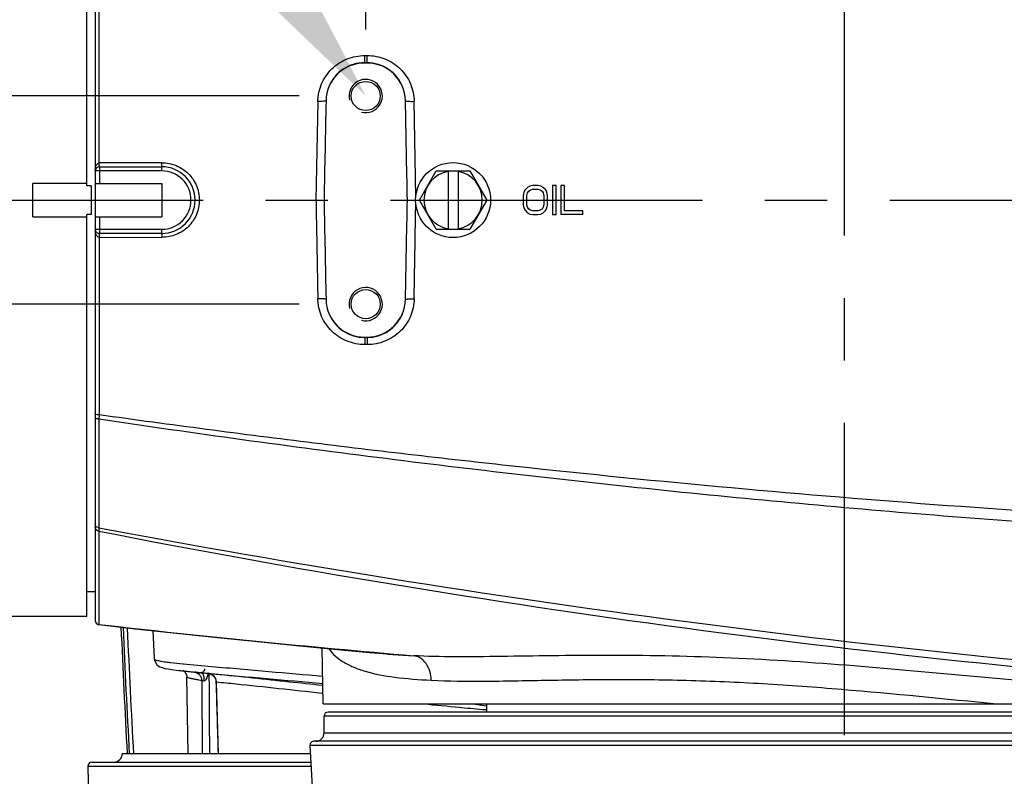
# Model space of a CAD drawing. Header units: millimetres. Extents: x 7426 to 8300, y 123 to 421.
# Tile 43 of 197: x 8009.53 to 8015.44, y 193.96 to 198.51. Entities that reach past the tile are written whole.
import ezdxf
from ezdxf import colors
from ezdxf.entities.mleader import LeaderData, LeaderLine
from ezdxf.math import Vec2, Vec3

# ---------------------------------------------------------------- set-up
doc = ezdxf.new("R2010")
doc.units = ezdxf.units.MM
doc.linetypes.add('CENTER', pattern=[0.6, 0.375, -0.075, 0.075, -0.075])
for name, color, linetype in [('中心线', 7, 'CENTER'), ('外形图', 7, 'Continuous'), ('多重引线', 7, 'Continuous'), ('尺寸标注', 7, 'Continuous')]:
    doc.layers.add(name, color=color, linetype=linetype)
doc.styles.add('微软雅黑', font='msyh.ttc')
doc.dimstyles.new('尺寸标注_1_20比例', dxfattribs={"dimtxt": 1.5, "dimasz": 1.25, "dimexe": 0.5, "dimexo": 0.4, "dimgap": 0.5, "dimtad": 1, "dimdec": 1, "dimlfac": 20, "dimdsep": 46, "dimtxsty": '微软雅黑', "dimcen": 0.09, "dimadec": 0, "dimazin": 0, "dimtp": 0.01, "dimtm": 0.01, "dimtfac": 1, "dimtdec": 1, "dimtofl": 0, "dimtmove": 0, "dimatfit": 3, "dimfxl": 1, "dimtolj": 1, "dimarcsym": 0})

# ---------------------------------------------------------------- blocks, each defined once
blk = doc.blocks.new('*D1262')
at = {"layer": 'Defpoints', "color": 0}
for p in [(8014.4823, 209.0638), (8014.4823, 205.0856), (8011.6073, 198.0488)]:
    blk.add_point(p, dxfattribs=at)
at = {"layer": '尺寸标注', "color": 0, "lineweight": -2}
for p, q in [((8011.6073, 198.4488), (8011.6073, 209.5638)), ((8014.4823, 205.4856), (8014.4823, 209.5638)), ((8010.3573, 209.0638), (8009.1073, 209.0638)), ((8015.7323, 209.0638), (8021.6379, 209.0638))]:
    blk.add_line(p, q, dxfattribs=at)
at = {"layer": '尺寸标注', "color": 0}
for points in [[(8010.3573, 208.8555), (8010.3573, 209.2722), (8011.6073, 209.0638)], [(8015.7323, 209.2722), (8015.7323, 208.8555), (8014.4823, 209.0638)]]:
    blk.add_solid(points, dxfattribs=at)
at = {"layer": '尺寸标注', "color": 0, "insert": (8019.3101, 210.3269), "char_height": 1.5, "attachment_point": 5, "style": '微软雅黑'}
blk.add_mtext('\\A1;57.5', dxfattribs=at)
blk = doc.blocks.new('*D1294')
at = {"layer": 'Defpoints', "color": 0}
for p in [(8011.6073, 198.0488), (8006.0941, 196.7988), (8011.6073, 196.7988)]:
    blk.add_point(p, dxfattribs=at)
at = {"layer": '尺寸标注', "color": 0, "lineweight": -2}
for p, q in [((8006.0941, 199.2988), (8006.0941, 204.0014)), ((8011.2073, 198.0488), (8005.5941, 198.0488)), ((8011.2073, 196.7988), (8005.5941, 196.7988)), ((8006.0941, 195.5488), (8006.0941, 194.2988))]:
    blk.add_line(p, q, dxfattribs=at)
at = {"layer": '尺寸标注', "color": 0}
for points in [[(8005.8857, 199.2988), (8006.3024, 199.2988), (8006.0941, 198.0488)], [(8006.3024, 195.5488), (8005.8857, 195.5488), (8006.0941, 196.7988)]]:
    blk.add_solid(points, dxfattribs=at)
at = {"layer": '尺寸标注', "color": 0, "insert": (8004.8184, 202.4671), "char_height": 1.5, "attachment_point": 5, "rotation": 90, "style": '微软雅黑'}
blk.add_mtext('\\A1;25', dxfattribs=at)

msp = doc.modelspace()

# ---------------------------------------------------------------- linework, layer by layer
at = {"layer": '中心线', "linetype": 'CENTER', "ltscale": 5}
for p, q in [((8014.4823, 205.0856), (8014.4823, 189.5267)), ((7978.7552, 197.4238), (8028.3522, 197.4238))]:
    msp.add_line(p, q, dxfattribs=at)
at = {"layer": '外形图', "color": 7, "linetype": 'Continuous'}
for p, q in [((8009.9323, 197.5094), (8009.9323, 199.9237)), ((8009.9823, 199.9487), (8009.9823, 194.8988)), ((8010.0066, 197.6475), (8010.0054, 198.7136)), ((8011.602, 198.292), (8011.6162, 198.292)), ((8011.6144, 198.2488), (8011.6002, 198.2488)), ((8011.6143, 198.2469), (8011.6003, 198.2469)), ((8011.3192, 198.0162), (8011.3085, 197.4238)), ((8011.9081, 197.4432), (8011.8983, 198.0168)), ((8010.3829, 197.6476), (8010.0066, 197.6475)), ((8010.0073, 197.6238), (8010.0073, 197.5238)), ((8010.0073, 197.6238), (8010.3823, 197.6238)), ((8010.3823, 197.5992), (8010.3823, 197.6238)), ((8010.3823, 197.5992), (8010.0073, 197.5992)), ((8011.9302, 197.4238), (8012.0312, 197.5988)), ((8012.0312, 197.5988), (8012.2333, 197.5988)), ((8012.1023, 197.5988), (8012.1023, 197.2488)), ((8012.1623, 197.5988), (8012.1623, 197.2488)), ((8012.2333, 197.5988), (8012.3343, 197.4238)), ((8009.6073, 197.3238), (8009.6073, 197.5238)), ((8009.9323, 197.5238), (8009.6073, 197.5238)), ((8009.9573, 197.5094), (8009.9323, 197.5094)), ((8009.9573, 197.5094), (8009.9573, 197.3381)), ((8009.9823, 197.5238), (8010.3823, 197.5238)), ((8010.3823, 197.5238), (8010.3823, 197.3238)), ((8012.5792, 197.5001), (8012.5646, 197.4852)), ((8012.5937, 197.5075), (8012.5792, 197.5001)), ((8012.612, 197.5113), (8012.5937, 197.5075)), ((8012.6411, 197.5113), (8012.612, 197.5113)), ((8012.6594, 197.5075), (8012.6411, 197.5113)), ((8012.6739, 197.5001), (8012.6594, 197.5075)), ((8012.6885, 197.4852), (8012.6739, 197.5001)), ((8012.7286, 197.5113), (8012.7286, 197.3363)), ((8012.7505, 197.5113), (8012.7286, 197.5113)), ((8012.7505, 197.3363), (8012.7505, 197.5113)), ((8012.7797, 197.5113), (8012.7797, 197.3363)), ((8012.8015, 197.5113), (8012.7797, 197.5113)), ((8012.8015, 197.3586), (8012.8015, 197.5113)), ((8012.5573, 197.4703), (8012.5536, 197.4517)), ((8012.5536, 197.4517), (8012.5536, 197.3958)), ((8012.5646, 197.4852), (8012.5573, 197.4703)), ((8012.5755, 197.4517), (8012.5792, 197.4666)), ((8012.5755, 197.3958), (8012.5755, 197.4517)), ((8012.5792, 197.4666), (8012.5864, 197.4778)), ((8012.5864, 197.4778), (8012.5974, 197.4852)), ((8012.5974, 197.4852), (8012.612, 197.4889)), ((8012.612, 197.4889), (8012.6411, 197.4889)), ((8012.6411, 197.4889), (8012.6557, 197.4852)), ((8012.6557, 197.4852), (8012.6667, 197.4778)), ((8012.6667, 197.4778), (8012.6739, 197.4666)), ((8012.6739, 197.4666), (8012.6776, 197.4517)), ((8012.6776, 197.4517), (8012.6776, 197.3958)), ((8012.6958, 197.4703), (8012.6885, 197.4852)), ((8012.6995, 197.4517), (8012.6958, 197.4703)), ((8012.6995, 197.3958), (8012.6995, 197.4517)), ((8012.0312, 197.2488), (8011.9302, 197.4238)), ((8012.3343, 197.4238), (8012.2333, 197.2488)), ((8012.5536, 197.3958), (8012.5573, 197.3772)), ((8012.5573, 197.3772), (8012.5646, 197.3623)), ((8012.5792, 197.3809), (8012.5755, 197.3958)), ((8012.5864, 197.3698), (8012.5792, 197.3809)), ((8012.6739, 197.3809), (8012.6667, 197.3698)), ((8012.6776, 197.3958), (8012.6739, 197.3809)), ((8012.6885, 197.3623), (8012.6958, 197.3772)), ((8012.6958, 197.3772), (8012.6995, 197.3958)), ((8009.6073, 197.3238), (8009.9323, 197.3238)), ((8009.9323, 194.9238), (8009.9323, 197.3381)), ((8009.9573, 197.3381), (8009.9323, 197.3381)), ((8009.9823, 197.3238), (8010.3823, 197.3238)), ((8010.0073, 197.3238), (8010.0073, 197.2238)), ((8012.5646, 197.3623), (8012.5792, 197.3474)), ((8012.5792, 197.3474), (8012.5937, 197.34)), ((8012.5974, 197.3623), (8012.5864, 197.3698)), ((8012.5937, 197.34), (8012.612, 197.3363)), ((8012.612, 197.3586), (8012.5974, 197.3623)), ((8012.6411, 197.3586), (8012.612, 197.3586)), ((8012.612, 197.3363), (8012.6411, 197.3363)), ((8012.6557, 197.3623), (8012.6411, 197.3586)), ((8012.6411, 197.3363), (8012.6594, 197.34)), ((8012.6667, 197.3698), (8012.6557, 197.3623)), ((8012.6594, 197.34), (8012.6739, 197.3474)), ((8012.6739, 197.3474), (8012.6885, 197.3623)), ((8012.7286, 197.3363), (8012.7505, 197.3363)), ((8012.9109, 197.3363), (8012.7797, 197.3363)), ((8012.9109, 197.3586), (8012.8015, 197.3586)), ((8012.9109, 197.3363), (8012.9109, 197.3586)), ((8010.0066, 197.2), (8010.3829, 197.1999)), ((8010.0073, 197.2483), (8010.3823, 197.2483)), ((8010.3823, 197.2238), (8010.0073, 197.2238)), ((8010.3823, 197.2238), (8010.3823, 197.2483)), ((8012.0312, 197.2488), (8012.2333, 197.2488)), ((8011.6144, 196.5988), (8011.6002, 196.5988)), ((8011.6003, 196.6006), (8011.6143, 196.6006)), ((8011.6162, 196.5556), (8011.602, 196.5556)), ((8010.0054, 196.1339), (8010.0048, 196.1079)), ((8010.0043, 196.1079), (8010.0039, 195.4562)), ((8010.0033, 195.4359), (8010.0045, 194.8752)), ((8009.9323, 195.0738), (8009.9823, 195.0738)), ((8009.9323, 194.9238), (8009.4073, 194.9238)), ((8010.0045, 194.8741), (8010.0045, 194.8752)), ((8010.3276, 194.8381), (8010.3357, 194.6699)), ((8011.3512, 194.3988), (8011.3453, 194.7341)), ((8010.336, 194.6701), (8010.336, 194.6699)), ((8010.336, 194.6699), (8010.336, 194.6698)), ((8010.336, 194.6699), (8010.336, 194.6698)), ((8011.7386, 194.6976), (8011.74, 194.6975)), ((8011.74, 194.6975), (8011.8941, 194.6871)), ((8010.4855, 194.5988), (8010.612, 194.5848)), ((8010.5099, 194.6391), (8010.6824, 194.6234)), ((8010.5105, 194.6), (8010.5188, 194.594)), ((8010.5188, 194.594), (8010.5322, 194.5691)), ((8010.5322, 194.5691), (8010.533, 194.5612)), ((8010.5411, 194.0988), (8010.533, 194.5611)), ((8010.5782, 194.5896), (8010.6784, 194.5806)), ((8010.6453, 194.5813), (8010.6118, 194.5848)), ((8010.6118, 194.5848), (8010.612, 194.5848)), ((8010.6669, 194.579), (8010.6453, 194.5813)), ((8010.6663, 194.5792), (8010.6666, 194.5792)), ((8010.676, 194.5784), (8010.6674, 194.5792)), ((8010.706, 194.5755), (8010.676, 194.5784)), ((8010.7085, 194.5313), (8010.7212, 194.0988)), ((8010.7085, 194.5313), (8010.7096, 194.5304)), ((8011.3512, 194.3988), (8017.676, 194.3988)), ((8012.1712, 194.3777), (8012.1818, 194.3767)), ((8012.2517, 194.3988), (8012.3323, 194.3872)), ((8012.3261, 194.3636), (8012.3291, 194.3633)), ((8012.3292, 194.3639), (8012.3323, 194.3636)), ((8012.3323, 194.3988), (8012.3323, 194.3488)), ((8011.3573, 194.2238), (8011.3573, 194.3238)), ((8017.6073, 194.3238), (8011.3573, 194.3238)), ((8017.5823, 194.3488), (8011.3823, 194.3488)), ((8011.3573, 194.2238), (8017.6073, 194.2238)), ((8011.2738, 194.1594), (8011.2714, 194.1474)), ((8012.0897, 194.1474), (8011.2715, 194.1473)), ((8017.9496, 194.1738), (8011.2964, 194.1738)), ((8017.9608, 194.1475), (8012.087, 194.1473)), ((8011.2743, 194.0988), (8010.1446, 194.0988)), ((8009.9384, 194.0237), (8011.2786, 194.0236)), ((8009.9634, 194.0488), (8011.2772, 194.0488))]:
    msp.add_line(p, q, dxfattribs=at)
for points in [[(8009.9823, 194.8988), (8009.9844, 194.8887), (8009.9904, 194.8803), (8009.9993, 194.8751), (8010.0044, 194.874)], [(8010.0045, 194.8741), (8010.2227, 194.8495), (8010.4716, 194.8224), (8010.717, 194.7965), (8010.9574, 194.7719), (8011.1911, 194.7489), (8011.4163, 194.7273), (8011.631, 194.7074), (8011.738, 194.6977)], [(8010.336, 194.6701), (8010.3376, 194.6592), (8010.355, 194.6316), (8010.3712, 194.6212), (8010.3855, 194.6157), (8010.4013, 194.6115), (8010.4199, 194.6078), (8010.4422, 194.6042), (8010.4688, 194.6007), (8010.4855, 194.5988)], [(8010.5126, 194.5994), (8010.5104, 194.6001), (8010.5105, 194.6)], [(8010.6666, 194.5792), (8010.67, 194.5785), (8010.6756, 194.5768), (8010.6816, 194.5742), (8010.6874, 194.5707), (8010.6927, 194.5663), (8010.6975, 194.5611), (8010.7016, 194.5551), (8010.7049, 194.5485), (8010.7072, 194.5413)], [(8010.7072, 194.5413), (8010.7084, 194.5336), (8010.7085, 194.5313)], [(8011.2715, 194.1473), (8011.3, 193.6546), (8011.3618, 192.7013)], [(8011.2964, 194.1738), (8011.283, 194.1699), (8011.2738, 194.1594)], [(8009.9634, 194.0488), (8009.9507, 194.0453), (8009.9416, 194.0359), (8009.9384, 194.0237)], [(8009.9386, 194.0237), (8009.9627, 192.8923), (8009.9731, 192.6738)]]:
    msp.add_lwpolyline(points, dxfattribs=at)
for centre, radius in [((8011.6073, 198.0488), 0.0875), ((8012.1323, 197.4238), 0.225), ((8011.6073, 196.7988), 0.0875)]:
    msp.add_circle(centre, radius, dxfattribs=at)
for centre, radius, start, end in [((8011.6001, 198.0155), 0.2314, 89.95314, 178.76746), ((8011.6002, 198.0163), 0.2325, 90, 157.37407), ((8011.6144, 198.0155), 0.2314, 1.22865, 90.04303), ((8011.6144, 198.0163), 0.2325, 21.73282, 90), ((8172.0632, 194.6221), 160.7304, 178.788499, 179.001254), ((7851.1552, 194.6222), 160.7265, 0.998744, 1.211499), ((8010.0073, 197.5988), 0.025, 90, 180), ((8010.3823, 197.4238), 0.2, 270, 90), ((8010.3823, 197.4242), 0.175, 359.86152, 89.99468), ((8012.1323, 197.4238), 0.175, 99.87089, 260.12911), ((8012.1323, 197.4238), 0.175, 279.87089, 80.12911), ((8010.3823, 197.4233), 0.175, 270.00669, 0.13891), ((8171.9696, 200.2236), 160.6368, 180.998685, 181.211559), ((7851.243, 200.2236), 160.6387, 358.78844, 359.001314), ((8010.0765, 197.2487), 0.0942, 179.97204, 186.51625), ((8010.0073, 197.2488), 0.025, 180, 270.00027), ((8011.6001, 196.832), 0.2314, 181.22869, 270.04482), ((8011.6144, 196.832), 0.2314, 269.95321, 358.76922), ((8011.6002, 196.8313), 0.2325, 203.60585, 270), ((8011.6144, 196.8313), 0.2325, 270, 337.79565), ((8021.3616, 253.2618), 58.9309, 258.887247, 265.827143), ((8021.9786, 259.1174), 64.7776, 259.347039, 265.642095), ((8010.0073, 194.9), 0.025, 179.99872, 263.57494), ((8017.78, 263.4163), 68.9808, 263.527849, 265.10523), ((8070.1058, 197.4238), 60.0235, 182.448923, 183.174025), ((8070.1058, 197.4238), 60.0109, 182.450826, 183.176333), ((8070.1058, 197.4238), 59.9859, 182.456064, 183.177661), ((8011.2774, 202.2148), 7.6572, 264.51156, 264.76132), ((8011.8351, 205.7474), 11.2294, 263.61773, 263.74497), ((8010.7792, 195.8334), 1.3032, 262.24898, 263.06487), ((8010.687, 194.7442), 0.1663, 262.46055, 262.85983), ((8019.6042, 291.7386), 97.5672, 264.751038, 265.146595), ((8010.6601, 194.5311), 0.0493, 27.10176, 41.54848), ((8010.6584, 194.5303), 0.0512, 16.16325, 27.02007), ((8010.657, 194.5298), 0.0526, 10.32805, 16.20529), ((8010.6579, 194.53), 0.0517, 0.51732, 10.35712), ((8015.3725, 228.4173), 34.1898, 264.26232, 264.62728), ((8014.8038, 222.4145), 28.1601, 264.6574, 264.95217), ((8013.5429, 200.3789), 6.1045, 258.40805, 258.54259), ((8011.3823, 194.3238), 0.025, 90, 180), ((8011.3073, 194.2238), 0.05, 270, 0), ((8010.0946, 194.0988), 0.05, 270, 0)]:
    msp.add_arc(centre, radius, start, end, dxfattribs=at)
at = {"layer": '外形图', "color": 1, "linetype": 'Continuous'}
for centre in [(8011.6073, 198.0488), (8011.6073, 196.7988)]:
    msp.add_arc(centre, 0.1, 255, 195, dxfattribs=at)
at = {"layer": '外形图', "color": 7, "linetype": 'Continuous'}
for points, knots in [([(8011.3192, 198.0162), (8011.3199, 198.0524), (8011.3357, 198.1252), (8011.3991, 198.2166), (8011.4923, 198.2776), (8011.5656, 198.2919), (8011.602, 198.292)], [0, 0, 0, 0, 0.24937, 0.499097, 0.749425, 1, 1, 1, 1]), ([(8011.6002, 198.2488), (8011.6004, 198.2488), (8011.6005, 198.2504), (8011.6009, 198.2522), (8011.6011, 198.2564), (8011.6013, 198.2593), (8011.6013, 198.2611)], [0, 0, 0, 0, 0.069734, 0.262805, 0.576385, 1, 1, 1, 1]), ([(8011.6013, 198.2611), (8011.6014, 198.2632), (8011.6018, 198.2735), (8011.6019, 198.2838), (8011.602, 198.292)], [0, 0, 0, 0, 0.209323, 1, 1, 1, 1]), ([(8011.6144, 198.2488), (8011.6147, 198.2488), (8011.6147, 198.2504), (8011.6152, 198.2522), (8011.6153, 198.2564), (8011.6156, 198.2614), (8011.6158, 198.2679), (8011.6161, 198.2782), (8011.6162, 198.2863), (8011.6162, 198.292)], [0, 0, 0, 0, 0.019988, 0.075335, 0.165208, 0.286634, 0.435929, 0.60846, 1, 1, 1, 1]), ([(8011.6162, 198.292), (8011.6525, 198.292), (8011.7257, 198.2779), (8011.8188, 198.2171), (8011.882, 198.1257), (8011.8977, 198.0529), (8011.8983, 198.0168)], [0, 0, 0, 0, 0.250668, 0.500586, 0.750158, 1, 1, 1, 1]), ([(8011.3677, 198.0203), (8011.3677, 198.0199), (8011.3662, 198.019), (8011.3636, 198.0184), (8011.359, 198.0176), (8011.3504, 198.0168), (8011.3369, 198.0162), (8011.3254, 198.0161), (8011.3192, 198.0162)], [0, 0, 0, 0, 0.026893, 0.085483, 0.17756, 0.300281, 0.620319, 1, 1, 1, 1]), ([(8011.3688, 198.0205), (8011.3685, 198.0205), (8011.3683, 198.0204), (8011.3677, 198.0204), (8011.3677, 198.0203)], [0, 0, 0, 0, 0.740493, 1, 1, 1, 1]), ([(8011.8469, 198.0203), (8011.8469, 198.0199), (8011.8486, 198.0191), (8011.8513, 198.0185), (8011.8562, 198.0178), (8011.8654, 198.0171), (8011.8797, 198.0166), (8011.8918, 198.0166), (8011.8983, 198.0168)], [0, 0, 0, 0, 0.025615, 0.084515, 0.177674, 0.301756, 0.623497, 1, 1, 1, 1]), ([(8009.9823, 197.5988), (8009.9823, 197.6081), (8009.984, 197.6209), (8009.9891, 197.6325), (8009.9906, 197.6352)], [0, 0, 0, 0, 0.746653, 1, 1, 1, 1]), ([(8009.9906, 197.6352), (8009.9923, 197.6382), (8009.9964, 197.6438), (8010.0031, 197.6473), (8010.0066, 197.6474)], [0, 0, 0, 0, 0.491797, 1, 1, 1, 1]), ([(8010.0073, 197.6237), (8010.0071, 197.6238), (8010.0074, 197.6246), (8010.0071, 197.6257), (8010.0072, 197.628), (8010.007, 197.6308), (8010.007, 197.6344), (8010.0068, 197.64), (8010.0067, 197.6445), (8010.0066, 197.6475)], [0, 0, 0, 0, 0.019441, 0.075771, 0.167061, 0.290298, 0.441016, 0.614418, 1, 1, 1, 1]), ([(8010.3823, 197.6238), (8010.3824, 197.6238), (8010.3823, 197.6247), (8010.3826, 197.6257), (8010.3826, 197.6281), (8010.3828, 197.6322), (8010.3829, 197.6389), (8010.3829, 197.6445), (8010.3829, 197.6476)], [0, 0, 0, 0, 0.019699, 0.075911, 0.167079, 0.290241, 0.614401, 1, 1, 1, 1]), ([(8010.3829, 197.6476), (8010.4121, 197.6476), (8010.4711, 197.6361), (8010.5459, 197.5864), (8010.5961, 197.512), (8010.6079, 197.453), (8010.6079, 197.4238)], [0, 0, 0, 0, 0.250027, 0.499931, 0.749889, 1, 1, 1, 1]), ([(8010.0073, 197.5992), (8010.0041, 197.5992), (8009.9995, 197.5992), (8009.9936, 197.5991), (8009.9898, 197.5991), (8009.9868, 197.599), (8009.9843, 197.599), (8009.9833, 197.5987), (8009.9823, 197.5989), (8009.9823, 197.5988)], [0, 0, 0, 0, 0.382497, 0.555374, 0.706783, 0.831031, 0.923526, 0.98044, 1, 1, 1, 1]), ([(8010.6079, 197.4238), (8010.6079, 197.3946), (8010.5961, 197.3355), (8010.5459, 197.2611), (8010.4711, 197.2115), (8010.4121, 197.1999), (8010.3829, 197.1999)], [0, 0, 0, 0, 0.250112, 0.500068, 0.74997, 1, 1, 1, 1]), ([(8011.3085, 197.4238), (8011.3094, 197.3743), (8011.3129, 197.1768), (8011.3165, 196.9794), (8011.3192, 196.8313)], [0, 0, 0, 0, 0.250385, 1, 1, 1, 1]), ([(8011.8983, 196.8308), (8011.8991, 196.8785), (8011.9023, 197.0696), (8011.9056, 197.2608), (8011.9081, 197.4043)], [0, 0, 0, 0, 0.249571, 1, 1, 1, 1]), ([(8009.9823, 197.2488), (8009.9823, 197.2486), (8009.9833, 197.2488), (8009.9843, 197.2485), (8009.9868, 197.2486), (8009.9898, 197.2484), (8009.9936, 197.2484), (8009.9995, 197.2483), (8010.0041, 197.2483), (8010.0073, 197.2483)], [0, 0, 0, 0, 0.01956, 0.076474, 0.168969, 0.293217, 0.444626, 0.617503, 1, 1, 1, 1]), ([(8010.0066, 197.2001), (8010.0025, 197.2003), (8009.993, 197.2061), (8009.9861, 197.2207), (8009.9835, 197.2322), (8009.9829, 197.238)], [0, 0, 0, 0, 0.258961, 0.632336, 1, 1, 1, 1]), ([(8010.0066, 197.2001), (8010.0066, 197.1099), (8010.0064, 196.7545), (8010.0059, 196.3991), (8010.0054, 196.1339)], [0, 0, 0, 0, 0.253758, 1, 1, 1, 1]), ([(8010.0073, 197.2238), (8010.0071, 197.2237), (8010.0074, 197.2229), (8010.0071, 197.2218), (8010.0072, 197.2195), (8010.007, 197.2167), (8010.007, 197.2131), (8010.0068, 197.2075), (8010.0067, 197.2031), (8010.0066, 197.2)], [0, 0, 0, 0, 0.019553, 0.076074, 0.167451, 0.290764, 0.441458, 0.614645, 1, 1, 1, 1]), ([(8010.3823, 197.2237), (8010.3824, 197.2237), (8010.3823, 197.2228), (8010.3826, 197.2218), (8010.3826, 197.2195), (8010.3828, 197.2153), (8010.3829, 197.2086), (8010.3829, 197.203), (8010.3829, 197.1999)], [0, 0, 0, 0, 0.0197, 0.075914, 0.167082, 0.290245, 0.614403, 1, 1, 1, 1]), ([(8011.3677, 196.8272), (8011.3677, 196.8276), (8011.3662, 196.8285), (8011.3636, 196.8291), (8011.359, 196.8299), (8011.3504, 196.8307), (8011.3369, 196.8313), (8011.3254, 196.8314), (8011.3192, 196.8313)], [0, 0, 0, 0, 0.026907, 0.085512, 0.177597, 0.30032, 0.620345, 1, 1, 1, 1]), ([(8011.602, 196.5556), (8011.5656, 196.5556), (8011.4923, 196.57), (8011.3991, 196.631), (8011.3357, 196.7224), (8011.3199, 196.7952), (8011.3192, 196.8313)], [0, 0, 0, 0, 0.250599, 0.500932, 0.750653, 1, 1, 1, 1]), ([(8011.8983, 196.8308), (8011.8977, 196.7946), (8011.882, 196.7218), (8011.8188, 196.6304), (8011.7257, 196.5696), (8011.6525, 196.5555), (8011.6162, 196.5556)], [0, 0, 0, 0, 0.249839, 0.49941, 0.749329, 1, 1, 1, 1]), ([(8011.8458, 196.827), (8011.846, 196.8271), (8011.8463, 196.8271), (8011.8469, 196.8271), (8011.8469, 196.8272)], [0, 0, 0, 0, 0.740685, 1, 1, 1, 1]), ([(8011.8469, 196.8272), (8011.8469, 196.8276), (8011.8486, 196.8284), (8011.8513, 196.829), (8011.8562, 196.8297), (8011.8654, 196.8304), (8011.8797, 196.8309), (8011.8918, 196.8309), (8011.8983, 196.8308)], [0, 0, 0, 0, 0.025601, 0.084489, 0.177641, 0.301723, 0.623476, 1, 1, 1, 1]), ([(8011.6002, 196.5988), (8011.6004, 196.5988), (8011.6005, 196.5972), (8011.6009, 196.5954), (8011.6011, 196.5914), (8011.6013, 196.5885), (8011.6013, 196.5868)], [0, 0, 0, 0, 0.069806, 0.262713, 0.576124, 1, 1, 1, 1]), ([(8011.6013, 196.5868), (8011.6014, 196.5847), (8011.6018, 196.5742), (8011.6019, 196.5638), (8011.602, 196.5556)], [0, 0, 0, 0, 0.208048, 1, 1, 1, 1]), ([(8011.6144, 196.5988), (8011.6147, 196.5988), (8011.6147, 196.5971), (8011.6152, 196.5953), (8011.6153, 196.5912), (8011.6156, 196.5861), (8011.6158, 196.5796), (8011.6161, 196.5694), (8011.6162, 196.5612), (8011.6162, 196.5556)], [0, 0, 0, 0, 0.019988, 0.075335, 0.165208, 0.286636, 0.435932, 0.608463, 1, 1, 1, 1]), ([(8010.0054, 196.1339), (8009.9998, 196.134), (8009.9923, 196.1349), (8009.9845, 196.1379), (8009.9823, 196.1404), (8009.9823, 196.1415)], [0, 0, 0, 0, 0.65481, 0.87104, 1, 1, 1, 1]), ([(8016.9159, 195.4791), (8016.3381, 195.5067), (8014.8941, 195.5927), (8013.0207, 195.7618), (8011.296, 195.9606), (8010.4352, 196.0737), (8010.0054, 196.1339)], [0, 0, 0, 0, 0.249926, 0.624928, 0.812462, 1, 1, 1, 1]), ([(8010.0048, 196.1079), (8010.0018, 196.108), (8009.9963, 196.1088), (8009.988, 196.1114), (8009.9823, 196.1163), (8009.9823, 196.1198)], [0, 0, 0, 0, 0.329403, 0.61761, 1, 1, 1, 1]), ([(8016.9207, 195.4022), (8016.3423, 195.4341), (8015.1858, 195.5108), (8013.4543, 195.6672), (8011.7266, 195.8644), (8010.578, 196.0217), (8010.0048, 196.1079)], [0, 0, 0, 0, 0.249925, 0.499918, 0.749952, 1, 1, 1, 1]), ([(8010.0033, 195.4359), (8009.9978, 195.4366), (8009.9873, 195.4411), (8009.9823, 195.4518), (8009.9823, 195.4567)], [0, 0, 0, 0, 0.527259, 1, 1, 1, 1]), ([(8010.0039, 195.4562), (8010.002, 195.4564), (8009.9951, 195.4577), (8009.9883, 195.4613), (8009.9853, 195.4654)], [0, 0, 0, 0, 0.273427, 1, 1, 1, 1]), ([(8010.0043, 195.4562), (8010.0041, 195.4544), (8010.0034, 195.4476), (8010.0034, 195.4408), (8010.0033, 195.4359)], [0, 0, 0, 0, 0.274825, 1, 1, 1, 1]), ([(8011.3861, 194.7283), (8011.4088, 194.6971), (8011.4569, 194.6562), (8011.5343, 194.6172), (8011.6367, 194.5814), (8011.7938, 194.5533), (8011.9269, 194.5441), (8012.0001, 194.5404)], [0, 0, 0, 0, 0.175266, 0.27808, 0.393521, 0.666876, 1, 1, 1, 1]), ([(8010.336, 194.6698), (8010.3363, 194.6673), (8010.3443, 194.6627), (8010.3586, 194.6585), (8010.3837, 194.6533), (8010.4031, 194.6506), (8010.4146, 194.6491)], [0, 0, 0, 0, 0.090774, 0.27987, 0.5799, 1, 1, 1, 1]), ([(8017.0805, 194.439), (8016.9073, 194.4446), (8016.5247, 194.4602), (8015.6621, 194.5201), (8014.7291, 194.6176), (8013.7681, 194.6803), (8013.1779, 194.6917), (8012.733, 194.6876), (8012.4296, 194.6824), (8012.1524, 194.6797), (8011.9767, 194.6831), (8011.8941, 194.6872)], [0, 0, 0, 0, 0.100078, 0.221087, 0.499207, 0.641696, 0.777029, 0.839944, 0.898585, 0.952253, 1, 1, 1, 1]), ([(8012.0001, 194.5404), (8012.0002, 194.5584), (8011.9953, 194.5939), (8011.9732, 194.6407), (8011.9385, 194.6748), (8011.9087, 194.6856), (8011.8941, 194.6871)], [0, 0, 0, 0, 0.275388, 0.536165, 0.776279, 1, 1, 1, 1]), ([(8010.4146, 194.6491), (8010.4217, 194.6482), (8010.4534, 194.6445), (8010.4852, 194.6414), (8010.5099, 194.6391)], [0, 0, 0, 0, 0.223891, 1, 1, 1, 1]), ([(8010.487, 194.5987), (8010.4916, 194.5982), (8010.5109, 194.5961), (8010.5303, 194.5941), (8010.545, 194.5927)], [0, 0, 0, 0, 0.239526, 1, 1, 1, 1]), ([(8010.6824, 194.6234), (8010.7968, 194.6128), (8011.0188, 194.5936), (8011.2409, 194.5738), (8011.3486, 194.5648)], [0, 0, 0, 0, 0.515056, 1, 1, 1, 1]), ([(8010.5429, 194.5541), (8010.5414, 194.5546), (8010.5379, 194.556), (8010.533, 194.5586), (8010.533, 194.5611)], [0, 0, 0, 0, 0.377734, 1, 1, 1, 1]), ([(8010.5725, 194.5469), (8010.5694, 194.5475), (8010.5594, 194.5494), (8010.5495, 194.5517), (8010.5429, 194.5541)], [0, 0, 0, 0, 0.309092, 1, 1, 1, 1]), ([(8010.6035, 194.5421), (8010.6006, 194.5425), (8010.5903, 194.5439), (8010.5799, 194.5455), (8010.5725, 194.5469)], [0, 0, 0, 0, 0.276143, 1, 1, 1, 1]), ([(8010.5868, 194.5876), (8010.5859, 194.5877), (8010.5831, 194.588), (8010.5803, 194.5883), (8010.5784, 194.5886)], [0, 0, 0, 0, 0.319256, 1, 1, 1, 1]), ([(8010.5789, 194.5885), (8010.5902, 194.5871), (8010.6052, 194.5792), (8010.6139, 194.5667), (8010.6157, 194.5633)], [0, 0, 0, 0, 0.744601, 1, 1, 1, 1]), ([(8010.6183, 194.5841), (8010.6201, 194.5839), (8010.6297, 194.5795), (8010.6327, 194.568), (8010.6341, 194.56)], [0, 0, 0, 0, 0.184742, 1, 1, 1, 1]), ([(8010.6219, 194.5397), (8010.6235, 194.5398), (8010.628, 194.5386), (8010.6323, 194.5376), (8010.6352, 194.5367)], [0, 0, 0, 0, 0.351886, 1, 1, 1, 1]), ([(8010.6352, 194.5367), (8010.638, 194.536), (8010.6463, 194.5388), (8010.6525, 194.55), (8010.6562, 194.5585), (8010.6577, 194.5629)], [0, 0, 0, 0, 0.238674, 0.619917, 1, 1, 1, 1]), ([(8010.6674, 194.5792), (8010.6667, 194.5793), (8010.6658, 194.5791), (8010.6644, 194.5798), (8010.664, 194.5792), (8010.6649, 194.5794), (8010.6652, 194.5793)], [0, 0, 0, 0, 0.498446, 0.747761, 0.757002, 1, 1, 1, 1]), ([(8010.6664, 194.5792), (8010.667, 194.5791), (8010.6709, 194.5786), (8010.6748, 194.5782), (8010.678, 194.5778)], [0, 0, 0, 0, 0.176568, 1, 1, 1, 1]), ([(8011.3445, 194.5085), (8011.2794, 194.5155), (8011.0666, 194.5384), (8010.8538, 194.561), (8010.706, 194.5755)], [0, 0, 0, 0, 0.306132, 1, 1, 1, 1]), ([(8012.0001, 194.5404), (8012.1058, 194.5349), (8012.3341, 194.5331), (8012.6981, 194.5408), (8013.1031, 194.5469), (8013.5399, 194.5421), (8013.9979, 194.522), (8014.6201, 194.4763), (8015.0875, 194.4286), (8015.3982, 194.3988)], [0, 0, 0, 0, 0.093247, 0.201041, 0.32095, 0.450244, 0.585953, 0.724933, 1, 1, 1, 1]), ([(8010.7096, 194.5304), (8010.7488, 194.5266), (8010.9606, 194.5055), (8011.1721, 194.4821), (8011.3446, 194.4633)], [0, 0, 0, 0, 0.18483, 1, 1, 1, 1])]:
    msp.add_open_spline(points, degree=3, knots=knots, dxfattribs=at)
for points in [[(8009.9853, 195.4654), (8009.9835, 195.4678), (8009.9823, 195.4708), (8009.9823, 195.4738)], [(8010.6358, 194.5965), (8010.6321, 194.5905), (8010.6251, 194.5859), (8010.6181, 194.5849)], [(8010.6396, 194.6092), (8010.6395, 194.6048), (8010.6381, 194.6002), (8010.6358, 194.5965)], [(8010.6157, 194.5633), (8010.6196, 194.5562), (8010.6218, 194.5478), (8010.6219, 194.5397)], [(8010.6219, 194.5397), (8010.623, 194.3927), (8010.6242, 194.2457), (8010.6254, 194.0988)], [(8010.6341, 194.56), (8010.6354, 194.5523), (8010.6357, 194.5445), (8010.6352, 194.5367)], [(8010.6577, 194.5629), (8010.6605, 194.5708), (8010.6625, 194.5789), (8010.6643, 194.5871)], [(8010.6674, 194.5792), (8010.673, 194.5786), (8010.6786, 194.5769), (8010.6836, 194.5742)], [(8010.6705, 194.0988), (8010.6695, 194.2584), (8010.6685, 194.4181), (8010.6677, 194.5778)], [(8010.6836, 194.5742), (8010.6886, 194.5716), (8010.6932, 194.568), (8010.697, 194.5637)], [(8010.7224, 194.0988), (8010.7182, 194.2426), (8010.714, 194.3865), (8010.7096, 194.5304)]]:
    msp.add_open_spline(points, degree=3, dxfattribs=at)

# ---------------------------------------------------------------- dimensions: what is measured, and where the dimension line sits
at = {"layer": '尺寸标注'}
dim = msp.add_linear_dim(base=(8014.4823, 209.0638), p1=(8011.6073, 198.0488), p2=(8014.4823, 205.0856), dimstyle='尺寸标注_1_20比例', dxfattribs=at)
dim.commit()
dim.dimension.update_dxf_attribs({"geometry": '*D1262', "text_midpoint": (8019.3101, 210.3269)})
dim = msp.add_linear_dim(base=(8006.0941, 196.7988), p1=(8011.6073, 198.0488), p2=(8011.6073, 196.7988), angle=90, dimstyle='尺寸标注_1_20比例', dxfattribs=at)
dim.commit()
dim.dimension.update_dxf_attribs({"geometry": '*D1294', "text_midpoint": (8006.0941, 202.4671), "dimtype": 160})

# ---------------------------------------------------------------- leaders
at = {"layer": '多重引线'}
ml = msp.add_multileader_mtext('Standard', dxfattribs=at)
ml.set_content('2×M4深度8', style='微软雅黑')
ml.set_leader_properties()
ml.build(insert=Vec2(0, 0))
ml.multileader.update_dxf_attribs({"text_left_attachment_type": 5, "text_right_attachment_type": 5, "dogleg_length": 1, "arrow_head_size": 1.25})
ctx = ml.context
ctx.base_point, ctx.char_height, ctx.arrow_head_size, ctx.landing_gap_size, ctx.plane_origin = Vec3(7993.7225, 205.0125), 1.5, 1.25, 0.5, Vec3(8011.6073, 198.0488)
ctx.left_attachment, ctx.right_attachment, ctx.text_align_type = 5, 5, 2
notes = []
notes.append((ctx, [(0, (1, 1, 0), (8006.3765, 205.0125), (-1, 0), 1, [(0, [(8011.6073, 198.0488)], 0, [])])]))
ctx.mtext.insert, ctx.mtext.alignment, ctx.mtext.flow_direction = Vec3(8004.8765, 206.9531), 3, 5
ml = msp.add_multileader_mtext('Standard', dxfattribs=at)
ml.set_content('2×M4深度8', style='微软雅黑')
ml.set_leader_properties()
ml.build(insert=Vec2(0, 0))
ml.multileader.update_dxf_attribs({"text_left_attachment_type": 5, "text_right_attachment_type": 5, "dogleg_length": 1, "arrow_head_size": 1.25})
ctx = ml.context
ctx.base_point, ctx.char_height, ctx.arrow_head_size, ctx.landing_gap_size, ctx.plane_origin = Vec3(8009.7239, 186.8504), 1.5, 1.25, 0.5, Vec3(8004.0823, 196.6738)
ctx.left_attachment, ctx.right_attachment = 5, 5
notes.append((ctx, [(0, (1, 1, 0), (8008.7239, 186.8504), (1, 0), 1, [(0, [(8004.0823, 196.6738)], 0, [])])]))
ctx.mtext.insert, ctx.mtext.flow_direction = Vec3(8010.2239, 188.791), 5
for ctx, leaders in notes:
    for number, flags, end, landing, length, lines in leaders:
        leader = LeaderData()
        leader.index, (leader.has_last_leader_line, leader.has_dogleg_vector, leader.attachment_direction) = number, flags
        leader.last_leader_point, leader.dogleg_vector, leader.dogleg_length = Vec3(end), Vec3(landing), length
        for number, points, colour, breaks in lines:
            line = LeaderLine()
            line.index, line.vertices, line.color, line.breaks = number, Vec3.list(points), colors.encode_raw_color(colour), breaks
            leader.lines.append(line)
        ctx.leaders.append(leader)

doc.saveas('drawing.dxf')
